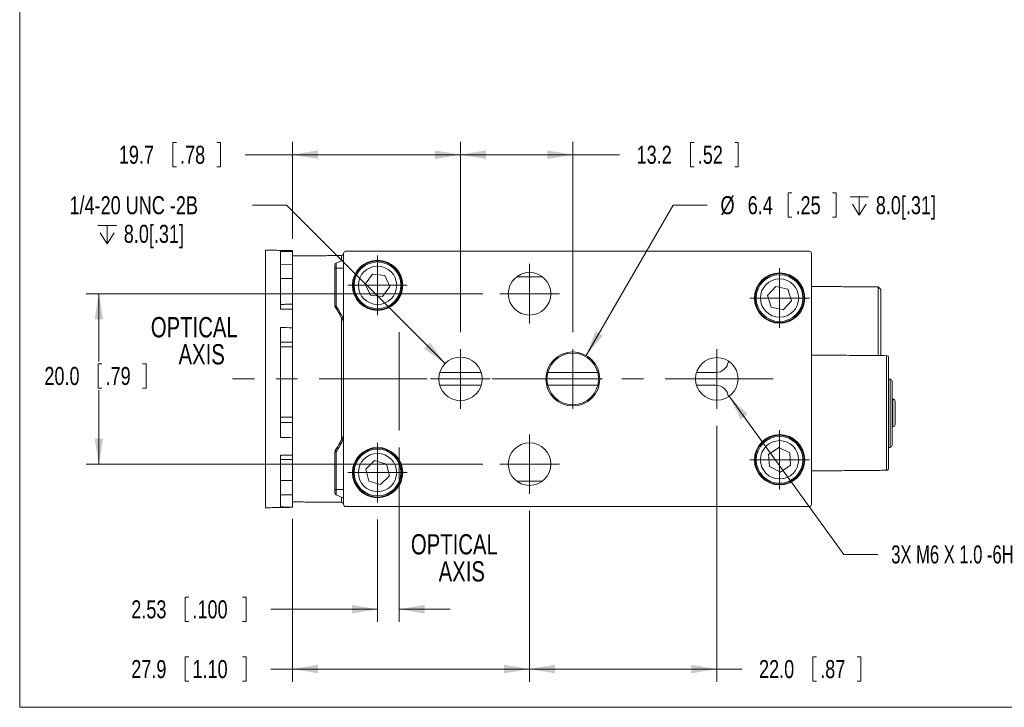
# Model space of a CAD drawing. Header units: millimetres. Extents: x 10 to 277, y 8 to 208.
# Tile 1 of 11: x 10 to 126, y 8 to 88. Entities that reach past the tile are written whole.
import ezdxf

# ---------------------------------------------------------------- set-up
doc = ezdxf.new("R2010")
doc.units = ezdxf.units.MM
doc.linetypes.add('CENTERX2', pattern=[20.32, 12.7, -2.54, 2.54, -2.54])
doc.styles.add('SLDTEXTSTYLE0', font='TXT', dxfattribs={"width": 0.75})
doc.styles.add('SLDTEXTSTYLE3', font='TXT', dxfattribs={"width": 0.6875})
doc.dimstyles.new('SLDDIMSTYLE1', dxfattribs={"dimtxt": 2.116667, "dimasz": 3, "dimexe": 0, "dimexo": 0.0625, "dimgap": 0.529167, "dimtad": 0, "dimtih": 1, "dimtoh": 1, "dimdec": 1, "dimrnd": 1e-09, "dimzin": 12, "dimdsep": 46, "dimtxsty": 'SLDTEXTSTYLE0', "dimsah": 1, "dimcen": 0.09, "dimadec": 0, "dimazin": 0, "dimtfac": 1, "dimtdec": 1, "dimtofl": 0, "dimtmove": 0, "dimatfit": 3, "dimfxl": 1, "dimtolj": 1, "dimtzin": 12, "dimarcsym": 0})
doc.dimstyles.new('SLDDIMSTYLE2', dxfattribs={"dimtxt": 2.116667, "dimasz": 3, "dimexe": 0, "dimexo": 0.0625, "dimgap": 0.529167, "dimtad": 0, "dimtih": 1, "dimtoh": 1, "dimdec": 1, "dimrnd": 1e-09, "dimzin": 4, "dimdsep": 46, "dimtxsty": 'SLDTEXTSTYLE0', "dimsah": 1, "dimcen": 0.09, "dimadec": 0, "dimazin": 0, "dimtfac": 1, "dimtdec": 1, "dimtofl": 0, "dimtmove": 0, "dimatfit": 3, "dimfxl": 1, "dimtolj": 1, "dimtzin": 12, "dimarcsym": 0})
doc.dimstyles.new('SLDDIMSTYLE3', dxfattribs={"dimtxt": 2.116667, "dimasz": 3, "dimexe": 0, "dimexo": 0.0625, "dimgap": 0.529167, "dimtad": 0, "dimtih": 1, "dimtoh": 1, "dimrnd": 1e-09, "dimzin": 12, "dimdsep": 46, "dimtxsty": 'SLDTEXTSTYLE0', "dimsah": 1, "dimcen": 0.09, "dimadec": 0, "dimazin": 0, "dimtfac": 1, "dimtofl": 0, "dimtmove": 0, "dimatfit": 3, "dimfxl": 1, "dimtolj": 1, "dimtzin": 12, "dimarcsym": 0})
doc.dimstyles.new('SLDDIMSTYLE4', dxfattribs={"dimtxt": 2.116667, "dimasz": 3, "dimexe": 0, "dimexo": 0.0625, "dimgap": 0.529167, "dimtad": 0, "dimtih": 1, "dimtoh": 1, "dimdec": 1, "dimrnd": 1e-09, "dimzin": 12, "dimdsep": 46, "dimtxsty": 'SLDTEXTSTYLE0', "dimsah": 1, "dimcen": 0.09, "dimadec": 0, "dimazin": 0, "dimtfac": 1, "dimtdec": 1, "dimtmove": 0, "dimatfit": 3, "dimfxl": 1, "dimtolj": 1, "dimtzin": 12, "dimarcsym": 0})
doc.dimstyles.new('SLDDIMSTYLE5', dxfattribs={"dimtxt": 2.116667, "dimasz": 3, "dimexe": 0, "dimexo": 0.0625, "dimgap": 0.529167, "dimtad": 0, "dimtih": 1, "dimtoh": 1, "dimdec": 1, "dimrnd": 1e-09, "dimzin": 12, "dimdsep": 46, "dimtxsty": 'SLDTEXTSTYLE0', "dimsah": 1, "dimcen": 0.09, "dimadec": 0, "dimazin": 0, "dimtfac": 1, "dimtdec": 1, "dimtofl": 0, "dimtmove": 0, "dimatfit": 3, "dimfxl": 1, "dimtolj": 1, "dimtzin": 12, "dimarcsym": 0})
doc.dimstyles.new('SLDDIMSTYLE6', dxfattribs={"dimtxt": 2.116667, "dimasz": 3, "dimexe": 0, "dimexo": 0.0625, "dimgap": 0.529167, "dimtad": 0, "dimtih": 1, "dimtoh": 1, "dimdec": 1, "dimrnd": 1e-09, "dimzin": 12, "dimdsep": 46, "dimtxsty": 'SLDTEXTSTYLE0', "dimsah": 1, "dimcen": 0.09, "dimadec": 0, "dimazin": 0, "dimtfac": 1, "dimtdec": 1, "dimtmove": 0, "dimatfit": 3, "dimfxl": 1, "dimtolj": 1, "dimtzin": 12, "dimarcsym": 0})

# ---------------------------------------------------------------- blocks, each defined once
blk = doc.blocks.new('*D14')
at = {"color": 7, "linetype": 'Continuous', "lineweight": 0}
for p, q in [((54.67, 38.22), (54.67, 17.72)), ((52.14, 29.77), (52.14, 17.72)), ((29.53, 20.64), (29.53, 17.79)), ((29.53, 20.64), (29.96, 20.64)), ((36.72, 20.64), (36.29, 20.64)), ((36.72, 20.64), (36.72, 17.79)), ((52.14, 19.22), (39.59, 19.22)), ((54.67, 19.22), (60.67, 19.22)), ((29.53, 17.79), (29.96, 17.79)), ((36.72, 17.79), (36.29, 17.79))]:
    blk.add_line(p, q, dxfattribs=at)
for points in [[(52.14, 19.22), (49.14, 19.72), (49.14, 18.71)], [(54.67, 19.22), (57.67, 18.71), (57.67, 19.72)]]:
    blk.add_solid(points, dxfattribs=at)
at = {"color": 7, "linetype": 'Continuous', "lineweight": 0, "char_height": 2.117, "attachment_point": 1, "style": 'SLDTEXTSTYLE0'}
for s, insert in [('2.53', (23.2, 20.26)), ('.100', (30.39, 20.26))]:
    blk.add_mtext(s, dxfattribs=dict(at, insert=insert))
blk = doc.blocks.new('*D15')
at = {"color": 7, "linetype": 'Continuous', "lineweight": 0}
for p, q in [((64.51, 56.28), (17.9, 56.28)), ((19.4, 56.28), (19.4, 48.31)), ((19.32, 48.06), (19.32, 45.2)), ((19.32, 48.06), (19.75, 48.06)), ((24.94, 48.06), (24.52, 48.06)), ((24.94, 48.06), (24.94, 45.2)), ((19.32, 45.2), (19.75, 45.2)), ((24.94, 45.2), (24.52, 45.2)), ((19.4, 36.26), (19.4, 44.95)), ((64.51, 36.26), (17.9, 36.26))]:
    blk.add_line(p, q, dxfattribs=at)
for points in [[(19.4, 56.28), (18.89, 53.28), (19.9, 53.28)], [(19.4, 36.26), (19.9, 39.26), (18.89, 39.26)]]:
    blk.add_solid(points, dxfattribs=at)
at = {"color": 7, "linetype": 'Continuous', "lineweight": 0, "char_height": 2.117, "attachment_point": 1, "style": 'SLDTEXTSTYLE0'}
for s, insert in [('20.0', (12.99, 47.68)), ('.79', (20.18, 47.68))]:
    blk.add_mtext(s, dxfattribs=dict(at, insert=insert))
blk = doc.blocks.new('*D16')
at = {"color": 7, "linetype": 'Continuous', "lineweight": 0}
for p, q in [((70.01, 30.76), (70.01, 10.69)), ((42.14, 29.82), (42.14, 10.69)), ((29.53, 13.62), (29.53, 10.76)), ((29.53, 13.62), (29.96, 13.62)), ((36.72, 13.62), (36.29, 13.62)), ((36.72, 13.62), (36.72, 10.76)), ((42.14, 12.19), (39.59, 12.19)), ((70.01, 12.19), (42.14, 12.19)), ((29.53, 10.76), (29.96, 10.76)), ((36.72, 10.76), (36.29, 10.76))]:
    blk.add_line(p, q, dxfattribs=at)
for points in [[(42.14, 12.19), (45.14, 11.68), (45.14, 12.7)], [(70.01, 12.19), (67.01, 12.7), (67.01, 11.68)]]:
    blk.add_solid(points, dxfattribs=at)
at = {"color": 7, "linetype": 'Continuous', "lineweight": 0, "char_height": 2.117, "attachment_point": 1, "style": 'SLDTEXTSTYLE0'}
for s, insert in [('27.9', (23.2, 13.24)), ('1.10', (30.39, 13.24))]:
    blk.add_mtext(s, dxfattribs=dict(at, insert=insert))
blk = doc.blocks.new('*D17')
at = {"color": 7, "linetype": 'Continuous', "lineweight": 0}
for p, q in [((92.01, 40.77), (92.01, 10.69)), ((70.01, 30.76), (70.01, 10.69)), ((103.31, 13.62), (103.31, 10.76)), ((103.31, 13.62), (103.74, 13.62)), ((108.93, 13.62), (108.51, 13.62)), ((108.93, 13.62), (108.93, 10.76)), ((70.01, 12.19), (92.01, 12.19)), ((92.01, 12.19), (94.96, 12.19)), ((103.31, 10.76), (103.74, 10.76)), ((108.93, 10.76), (108.51, 10.76))]:
    blk.add_line(p, q, dxfattribs=at)
for points in [[(70.01, 12.19), (73.01, 11.68), (73.01, 12.7)], [(92.01, 12.19), (89.01, 12.7), (89.01, 11.68)]]:
    blk.add_solid(points, dxfattribs=at)
at = {"color": 7, "linetype": 'Continuous', "lineweight": 0, "char_height": 2.117, "attachment_point": 1, "style": 'SLDTEXTSTYLE0'}
for s, insert in [('22.0', (96.98, 13.24)), ('.87', (104.17, 13.24))]:
    blk.add_mtext(s, dxfattribs=dict(at, insert=insert))
blk = doc.blocks.new('SW_SYMBOL_HOLE_DEPTH')
at = {"color": 0, "linetype": 'Continuous', "lineweight": 0}
for p, q in [((0, 875), (800, 875)), ((400, 875), (400, 75)), ((100, 555), (400, 75)), ((700, 555), (400, 75))]:
    blk.add_line(p, q, dxfattribs=at)
blk = doc.blocks.new('*D18')
at = {"color": 7, "linetype": 'Continuous', "lineweight": 0}
for p, q in [((100.41, 68.12), (100.41, 65.27)), ((100.41, 68.12), (100.84, 68.12)), ((106.04, 68.12), (105.61, 68.12)), ((106.04, 68.12), (106.04, 65.27)), ((76.68, 49.02), (86.87, 66.7)), ((86.87, 66.7), (90.87, 66.7)), ((100.41, 65.27), (100.84, 65.27)), ((106.04, 65.27), (105.61, 65.27))]:
    blk.add_line(p, q, dxfattribs=at)
blk.add_solid([(76.68, 49.02), (78.62, 51.37), (77.74, 51.88)], dxfattribs=at)
at = {"color": 7, "linetype": 'Continuous', "lineweight": 0, "xscale": 0.0027037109, "yscale": 0.0027037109, "zscale": 0.0027037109}
blk.add_blockref('SW_SYMBOL_HOLE_DEPTH', (107.68, 65.31), dxfattribs=at)
at = {"color": 7, "linetype": 'Continuous', "lineweight": 0, "char_height": 2.117, "attachment_point": 1, "style": 'SLDTEXTSTYLE0'}
for s, insert in [('%%c', (92.45, 67.74)), ('6.4', (95.65, 67.74)), ('.25', (101.27, 67.74)), ('8.0[.31]', (110.7, 67.74))]:
    blk.add_mtext(s, dxfattribs=dict(at, insert=insert))
blk = doc.blocks.new('*D20')
at = {"color": 7, "linetype": 'Continuous', "lineweight": 0}
for p, q in [((42.14, 62.72), (42.14, 74.12)), ((61.88, 51.77), (61.88, 74.12)), ((28.07, 74.05), (28.07, 71.19)), ((28.07, 74.05), (28.5, 74.05)), ((33.69, 74.05), (33.26, 74.05)), ((33.69, 74.05), (33.69, 71.19)), ((42.14, 72.62), (36.57, 72.62)), ((61.88, 72.62), (42.14, 72.62)), ((28.07, 71.19), (28.5, 71.19)), ((33.69, 71.19), (33.26, 71.19))]:
    blk.add_line(p, q, dxfattribs=at)
for points in [[(42.14, 72.62), (45.14, 72.11), (45.14, 73.13)], [(61.88, 72.62), (58.88, 73.13), (58.88, 72.11)]]:
    blk.add_solid(points, dxfattribs=at)
at = {"color": 7, "linetype": 'Continuous', "lineweight": 0, "char_height": 2.117, "attachment_point": 1, "style": 'SLDTEXTSTYLE0'}
for s, insert in [('19.7', (21.74, 73.67)), ('.78', (28.93, 73.67))]:
    blk.add_mtext(s, dxfattribs=dict(at, insert=insert))
blk = doc.blocks.new('*D21')
at = {"color": 7, "linetype": 'Continuous', "lineweight": 0}
for p, q in [((61.88, 51.77), (61.88, 74.12)), ((75.09, 51.77), (75.09, 74.12)), ((88.92, 74.05), (88.92, 71.19)), ((88.92, 74.05), (89.35, 74.05)), ((94.54, 74.05), (94.12, 74.05)), ((94.54, 74.05), (94.54, 71.19)), ((61.88, 72.62), (75.09, 72.62)), ((75.09, 72.62), (80.57, 72.62)), ((88.92, 71.19), (89.35, 71.19)), ((94.54, 71.19), (94.12, 71.19))]:
    blk.add_line(p, q, dxfattribs=at)
for points in [[(61.88, 72.62), (64.88, 72.11), (64.88, 73.13)], [(75.09, 72.62), (72.09, 73.13), (72.09, 72.11)]]:
    blk.add_solid(points, dxfattribs=at)
at = {"color": 7, "linetype": 'Continuous', "lineweight": 0, "char_height": 2.117, "attachment_point": 1, "style": 'SLDTEXTSTYLE0'}
for s, insert in [('13.2', (82.59, 73.67)), ('.52', (89.78, 73.67))]:
    blk.add_mtext(s, dxfattribs=dict(at, insert=insert))
blk = doc.blocks.new('*D22')
at = {"color": 7, "linetype": 'Continuous', "lineweight": 0}
for p, q in [((41.46, 66.7), (37.46, 66.7)), ((60.08, 48.08), (41.46, 66.7))]:
    blk.add_line(p, q, dxfattribs=at)
blk.add_solid([(60.08, 48.08), (58.32, 50.56), (57.6, 49.84)], dxfattribs=at)
at = {"color": 7, "linetype": 'Continuous', "lineweight": 0, "xscale": 0.0027037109, "yscale": 0.0027037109, "zscale": 0.0027037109}
blk.add_blockref('SW_SYMBOL_HOLE_DEPTH', (19.29, 61.95), dxfattribs=at)
at = {"color": 7, "linetype": 'Continuous', "lineweight": 0, "attachment_point": 1, "style": 'SLDTEXTSTYLE0'}
for s, insert, char_height in [('1/4-20 UNC -2B', (15.94, 67.74), 2.1167), ('8.0[.31]', (22.32, 64.38), 2.117)]:
    blk.add_mtext(s, dxfattribs=dict(at, insert=insert, char_height=char_height))
blk = doc.blocks.new('*D23')
at = {"color": 7, "linetype": 'Continuous', "lineweight": 0}
for p, q in [((93.48, 44.25), (106.93, 25.66)), ((106.93, 25.66), (110.93, 25.66))]:
    blk.add_line(p, q, dxfattribs=at)
blk.add_solid([(93.48, 44.25), (94.83, 41.52), (95.65, 42.12)], dxfattribs=at)
at = {"color": 7, "linetype": 'Continuous', "lineweight": 0, "xscale": 0.0027037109, "yscale": 0.0027037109, "zscale": 0.0027037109}
blk.add_blockref('SW_SYMBOL_HOLE_DEPTH', (133.92, 24.28), dxfattribs=at)
at = {"color": 7, "linetype": 'Continuous', "lineweight": 0, "attachment_point": 1}
for s, insert, char_height, style in [('3X M6 X 1.0 -6H ', (112.52, 26.71), 2.1167, 'SLDTEXTSTYLE3'), ('8.0[.31]', (136.94, 26.71), 2.117, 'SLDTEXTSTYLE0')]:
    blk.add_mtext(s, dxfattribs=dict(at, insert=insert, char_height=char_height, style=style))
blk = doc.blocks.new('SW_NOTE_9')
at = {"color": 0, "linetype": 'Continuous', "lineweight": 0, "char_height": 2.381, "attachment_point": 1, "style": 'SLDTEXTSTYLE0'}
for s, insert in [('OPTICAL', (0, 3.07)), ('AXIS', (3.26, -0.11))]:
    blk.add_mtext(s, dxfattribs=dict(at, insert=insert))
blk = doc.blocks.new('SW_NOTE_10')
at = {"color": 0, "linetype": 'Continuous', "lineweight": 0, "char_height": 2.381, "attachment_point": 1, "style": 'SLDTEXTSTYLE0'}
for s, insert in [('OPTICAL', (0, 3.07)), ('AXIS', (3.26, -0.11))]:
    blk.add_mtext(s, dxfattribs=dict(at, insert=insert))
blk = doc.blocks.new('SW_CENTERMARKSYMBOL_0')
at = {"color": 0, "linetype": 'Continuous', "lineweight": 0}
for q in [(0, 3.5), (-3.5, 0), (0, -3.5), (3.5, 0)]:
    blk.add_line((0, 0), q, dxfattribs=at)
blk = doc.blocks.new('SW_CENTERMARKSYMBOL_1')
at = {"color": 0, "linetype": 'Continuous', "lineweight": 0}
for q in [(0, 3.5), (-3.5, 0), (0, -3.5), (3.5, 0)]:
    blk.add_line((0, 0), q, dxfattribs=at)
blk = doc.blocks.new('SW_CENTERMARKSYMBOL_2')
at = {"color": 0, "linetype": 'Continuous', "lineweight": 0}
for q in [(0, 3.5), (-3.5, 0), (0, -3.5), (3.5, 0)]:
    blk.add_line((0, 0), q, dxfattribs=at)
blk = doc.blocks.new('SW_CENTERMARKSYMBOL_3')
at = {"color": 0, "linetype": 'Continuous', "lineweight": 0}
for q in [(0, 3.5), (-3.5, 0), (0, -3.5), (3.5, 0)]:
    blk.add_line((0, 0), q, dxfattribs=at)
blk = doc.blocks.new('SW_CENTERMARKSYMBOL_4')
at = {"color": 0, "linetype": 'Continuous', "lineweight": 0}
for q in [(0, 3.5), (-3.5, 0), (0, -3.5), (3.5, 0)]:
    blk.add_line((0, 0), q, dxfattribs=at)
blk = doc.blocks.new('SW_CENTERMARKSYMBOL_5')
at = {"color": 0, "linetype": 'Continuous', "lineweight": 0}
for q in [(0, 3.5), (-3.5, 0), (0, -3.5), (3.5, 0)]:
    blk.add_line((0, 0), q, dxfattribs=at)
blk = doc.blocks.new('SW_CENTERMARKSYMBOL_6')
at = {"color": 0, "linetype": 'Continuous', "lineweight": 0}
for q in [(0, 3.5), (-3.5, 0), (0, -3.5), (3.5, 0)]:
    blk.add_line((0, 0), q, dxfattribs=at)
blk = doc.blocks.new('SW_CENTERMARKSYMBOL_7')
at = {"color": 0, "linetype": 'Continuous', "lineweight": 0}
for q in [(0, 3.5), (-3.5, 0), (0, -3.5), (3.5, 0)]:
    blk.add_line((0, 0), q, dxfattribs=at)
blk = doc.blocks.new('SW_CENTERMARKSYMBOL_8')
at = {"color": 0, "linetype": 'Continuous', "lineweight": 0}
for q in [(0, 3.5), (-3.5, 0), (0, -3.5), (3.5, 0)]:
    blk.add_line((0, 0), q, dxfattribs=at)

msp = doc.modelspace()

# ---------------------------------------------------------------- linework, layer by layer
at = {"color": 7, "linetype": 'Continuous', "lineweight": 15}
for p, q in [((10.088, 7.692), (10.088, 207.692)), ((38.969, 61.402), (38.969, 61.409)), ((38.969, 31.136), (38.969, 61.402)), ((42.144, 61.257), (42.144, 61.354)), ((40.747, 54.475), (40.747, 61.283)), ((42.144, 61.257), (42.144, 60.456)), ((42.144, 55.054), (42.144, 60.456)), ((47.288, 59.873), (48.144, 60.272)), ((47.896, 60.157), (47.896, 60.77)), ((48.126, 60.926), (48.144, 60.973)), ((48.144, 31.522), (48.144, 61.023)), ((48.394, 61.272), (102.894, 61.272)), ((103.144, 61.023), (103.144, 31.522)), ((40.747, 59.741), (42.144, 59.736)), ((47.144, 59.272), (47.144, 59.647)), ((47.144, 54.826), (47.144, 59.272)), ((47.144, 59.272), (47.288, 59.272)), ((47.288, 59.873), (47.288, 59.272)), ((47.288, 59.272), (47.288, 54.826)), ((47.288, 59.272), (48.144, 59.272)), ((51.551, 58.588), (50.708, 57.417)), ((52.987, 58.444), (51.551, 58.588)), ((53.58, 57.128), (52.987, 58.444)), ((71.527, 58.272), (68.501, 58.272)), ((50.708, 57.417), (51.301, 56.101)), ((52.737, 55.956), (53.58, 57.128)), ((98.968, 57.152), (97.987, 56.093)), ((100.376, 56.831), (98.968, 57.152)), ((100.801, 55.452), (100.376, 56.831)), ((110.994, 49.013), (110.994, 57.075)), ((111.294, 56.77), (111.294, 49.01)), ((51.301, 56.101), (52.737, 55.956)), ((97.987, 56.093), (98.413, 54.714)), ((42.144, 55.054), (42.144, 54.474)), ((42.144, 52.286), (42.144, 54.474)), ((47.144, 54.826), (47.288, 54.826)), ((98.413, 54.714), (99.82, 54.393)), ((99.82, 54.393), (100.801, 55.452)), ((47.896, 39.075), (47.896, 53.476)), ((40.747, 39.388), (40.747, 52.309)), ((42.144, 52.286), (42.144, 50.985)), ((42.144, 40.721), (42.144, 50.985)), ((40.747, 50.596), (42.144, 50.573)), ((111.965, 35.54), (111.965, 49.005)), ((112.213, 48.755), (112.213, 35.79)), ((59.444, 47.022), (64.324, 47.022)), ((72.153, 47.022), (78.035, 47.022)), ((89.629, 47.022), (91.894, 47.022)), ((64.324, 45.522), (59.444, 45.522)), ((78.035, 45.522), (72.153, 45.522)), ((91.894, 45.522), (89.629, 45.522)), ((112.372, 46.238), (112.213, 46.238)), ((112.372, 38.234), (112.372, 46.238)), ((112.715, 42.272), (112.715, 43.898)), ((112.715, 40.647), (112.715, 42.272)), ((40.747, 41.147), (42.144, 41.17)), ((42.144, 40.721), (42.144, 39.413)), ((42.144, 37.301), (42.144, 39.413)), ((99.295, 38.212), (98.098, 37.407)), ((100.592, 37.578), (99.295, 38.212)), ((40.747, 31.186), (40.747, 37.299)), ((42.144, 37.301), (42.144, 36.787)), ((47.144, 33.272), (47.144, 37.719)), ((47.288, 37.719), (47.144, 37.719)), ((47.288, 37.719), (47.288, 33.272)), ((98.098, 37.407), (98.196, 35.967)), ((100.691, 36.138), (100.592, 37.578)), ((42.144, 31.945), (42.144, 36.787)), ((51.797, 36.673), (50.757, 35.672)), ((53.184, 36.274), (51.797, 36.673)), ((53.531, 34.873), (53.184, 36.274)), ((98.196, 35.967), (99.493, 35.332)), ((99.493, 35.332), (100.691, 36.138)), ((50.757, 35.672), (51.105, 34.271)), ((52.492, 33.871), (53.531, 34.873)), ((51.105, 34.271), (52.492, 33.871)), ((68.501, 34.272), (71.527, 34.272)), ((40.747, 32.658), (42.144, 32.661)), ((47.144, 32.898), (47.144, 33.272)), ((47.288, 33.272), (47.144, 33.272)), ((47.288, 33.272), (47.288, 32.671)), ((47.288, 33.272), (48.144, 33.272)), ((47.288, 32.671), (48.144, 32.272)), ((42.144, 31.945), (42.144, 31.211)), ((47.896, 31.775), (47.896, 32.388)), ((48.144, 31.572), (48.126, 31.619)), ((102.894, 31.272), (48.394, 31.272)), ((42.144, 31.191), (42.144, 31.211)), ((270.088, 7.692), (10.088, 7.692))]:
    msp.add_line(p, q, dxfattribs=at)
at = {"color": 7, "linetype": 'CENTERX2', "lineweight": 0}
for p, q in [((54.674, 51.762), (54.674, 40.223)), ((98.631, 46.272), (35.099, 46.272))]:
    msp.add_line(p, q, dxfattribs=at)
at = {"color": 7, "linetype": 'Continuous', "lineweight": 15, "flags": 128}
for points in [[(97.144, 61.272), (97.144, 61.272), (97.144, 61.272), (97.144, 61.272), (97.144, 61.272), (97.144, 61.272), (97.144, 61.272), (97.144, 61.272), (97.144, 61.272)], [(47.182, 54.693), (47.18, 54.702), (47.187, 54.725), (47.209, 54.754), (47.244, 54.789), (47.288, 54.826)], [(47.288, 37.719), (47.244, 37.756), (47.209, 37.791), (47.187, 37.82), (47.18, 37.843), (47.182, 37.852)], [(97.144, 31.272), (97.144, 31.272)]]:
    msp.add_lwpolyline(points, dxfattribs=at)
at = {"color": 7, "linetype": 'Continuous', "lineweight": 15}
for centre, radius in [((52.144, 57.272), 2.954), ((52.144, 57.272), 2.875), ((52.144, 57.272), 2.75), ((52.144, 57.272), 2.25), ((70.014, 56.282), 2.5), ((99.394, 55.772), 2.954), ((99.394, 55.772), 2.875), ((99.394, 55.772), 2.75), ((99.394, 55.772), 2.25), ((61.884, 46.272), 2.553), ((75.094, 46.272), 3.175), ((75.094, 46.272), 3.035), ((92.014, 46.272), 2.5), ((99.394, 36.772), 2.954), ((99.394, 36.772), 2.875), ((99.394, 36.772), 2.75), ((52.144, 35.272), 2.954), ((70.014, 36.262), 2.5), ((99.394, 36.772), 2.25), ((52.144, 35.272), 2.875), ((52.144, 35.272), 2.75), ((52.144, 35.272), 2.25)]:
    msp.add_circle(centre, radius, dxfattribs=at)
for centre, radius, start, end in [((47.894, 61.02), 0.25, 270.5, 337.75358), ((47.394, 59.647), 0.25, 115, 180), ((47.394, 54.826), 0.25, 180, 212.09168), ((111.963, 48.755), 0.25, 0, 89.5), ((91.894, 48.522), 1.5, 270, 353.88578), ((91.894, 44.022), 1.5, 6.11422, 90), ((112.715, 43.644), 0.254, 360, 90), ((112.715, 40.901), 0.254, 270, 0), ((112.372, 38.488), 0.254, 270, 0), ((47.394, 37.719), 0.25, 147.90832, 180), ((111.963, 35.79), 0.25, 270.5, 0), ((47.394, 32.898), 0.25, 180, 245), ((47.894, 31.525), 0.25, 21.69313, 89.5)]:
    msp.add_arc(centre, radius, start, end, dxfattribs=at)
for centre, major_axis in [((48.394, 61.022), (-0.177, 0.177)), ((102.894, 61.022), (0.177, 0.177)), ((48.394, 31.523), (-0.177, -0.177)), ((102.894, 31.523), (0.177, -0.177))]:
    msp.add_ellipse(centre, major_axis=major_axis, ratio=0.9987828, start_param=5.4983961, end_param=7.0679745, dxfattribs=at)
for points, degree in [([(42.144, 61.354), (38.969, 61.409)], 1), ([(40.747, 61.283), (41.213, 61.274), (41.679, 61.265), (42.144, 61.257)], 3), ([(40.747, 61.236), (41.213, 61.243), (41.679, 61.25), (42.144, 61.257)], 3), ([(47.896, 60.77), (42.144, 60.72)], 1), ([(40.747, 58.064), (41.213, 58.071), (41.679, 58.077), (42.144, 58.083)], 3), ([(110.994, 57.075), (103.144, 57.144)], 1), ([(111.294, 56.77), (110.994, 57.075)], 1), ([(42.144, 55.054), (40.747, 55.029)], 1), ([(40.747, 54.475), (41.213, 54.475), (41.679, 54.474), (42.144, 54.474)], 3), ([(47.288, 54.826), (47.593, 54.341), (47.879, 53.843), (48.144, 53.331)], 3), ([(40.747, 52.309), (41.213, 52.302), (41.679, 52.294), (42.144, 52.286)], 3), ([(40.747, 50.061), (41.213, 50.055), (41.679, 50.05), (42.144, 50.045)], 3), ([(111.965, 49.005), (103.144, 49.082)], 1), ([(112.715, 43.898), (112.626, 43.898)], 1), ([(40.747, 41.783), (41.213, 41.787), (41.679, 41.792), (42.144, 41.796)], 3), ([(112.626, 40.647), (112.715, 40.647)], 1), ([(40.747, 39.388), (41.213, 39.396), (41.679, 39.405), (42.144, 39.413)], 3), ([(40.747, 39.39), (41.213, 39.398), (41.679, 39.405), (42.144, 39.413)], 3), ([(48.144, 39.214), (47.879, 38.702), (47.593, 38.204), (47.288, 37.719)], 3), ([(112.213, 38.234), (112.372, 38.234)], 1), ([(40.747, 37.299), (41.213, 37.3), (41.679, 37.301), (42.144, 37.301)], 3), ([(40.747, 36.811), (42.144, 36.787)], 1), ([(103.144, 35.463), (111.965, 35.54)], 1), ([(40.747, 34.352), (41.213, 34.345), (41.679, 34.338), (42.144, 34.331)], 3), ([(42.144, 31.825), (47.896, 31.775)], 1), ([(38.969, 31.136), (42.144, 31.191)], 1), ([(40.747, 31.234), (41.213, 31.226), (41.679, 31.219), (42.144, 31.211)], 3), ([(40.747, 31.186), (41.213, 31.194), (41.679, 31.203), (42.144, 31.211)], 3)]:
    msp.add_open_spline(points, degree=degree, dxfattribs=at)
for points, knots in [([(48.142, 60.806), (48.139, 60.846), (48.134, 60.927), (48.133, 60.925), (48.132, 60.924)], [0, 0, 0, 0, 0.47994606, 1, 1, 1, 1]), ([(47.181, 54.692), (47.189, 54.681), (47.412, 54.347), (47.736, 53.78), (48.025, 53.207), (48.137, 52.985)], [0, 0, 0, 0, 0.0209941, 0.6197905, 1, 1, 1, 1]), ([(112.626, 45.979), (112.626, 46.047), (112.599, 46.114), (112.506, 46.21), (112.44, 46.238), (112.372, 46.238)], [0, 0, 0, 0, 0.5, 0.5, 1, 1, 1, 1]), ([(112.626, 45.979), (112.626, 45.966), (112.626, 45.938), (112.626, 45.885), (112.626, 45.823), (112.626, 45.752), (112.626, 45.672), (112.626, 45.583), (112.626, 45.397), (112.626, 45.066), (112.626, 44.526), (112.626, 43.906), (112.626, 43.241), (112.626, 42.561), (112.626, 41.888), (112.626, 41.226), (112.626, 40.583), (112.626, 39.98), (112.626, 39.448), (112.626, 39.015), (112.626, 38.758), (112.626, 38.616), (112.626, 38.542), (112.626, 38.496), (112.626, 38.491), (112.626, 38.488)], [0, 0, 0, 0, 0.0173685, 0.0346239, 0.0518103, 0.0689725, 0.0861552, 0.1034031, 0.1207604, 0.1853956, 0.2500785, 0.3147137, 0.3793966, 0.4396807, 0.5000128, 0.5602969, 0.620629, 0.6852643, 0.7499472, 0.8145824, 0.8792652, 0.909542, 0.9395969, 0.9696698, 1, 1, 1, 1]), ([(112.969, 40.901), (112.969, 40.901), (112.969, 41.515), (112.969, 43.029), (112.969, 43.644), (112.969, 43.644)], [0, 0, 0, 0, 0.5, 0.5, 1, 1, 1, 1]), ([(48.139, 39.561), (48.009, 39.303), (47.714, 38.718), (47.372, 38.164), (47.181, 37.853)], [0, 0, 0, 0, 0.4398468, 1, 1, 1, 1]), ([(48.132, 31.621), (48.131, 31.616), (48.13, 31.608), (48.134, 31.627), (48.136, 31.669), (48.139, 31.702)], [0, 0, 0, 0, 0.2691725, 0.4196214, 1, 1, 1, 1])]:
    msp.add_open_spline(points, degree=3, knots=knots, dxfattribs=at)

# ---------------------------------------------------------------- block references
at = {"color": 7, "linetype": 'Continuous', "lineweight": 0}
for name, p in [('SW_CENTERMARKSYMBOL_6', (52.144, 57.272)), ('SW_CENTERMARKSYMBOL_0', (70.014, 56.282)), ('SW_CENTERMARKSYMBOL_7', (99.394, 55.772)), ('SW_NOTE_9', (25.497, 50.471)), ('SW_CENTERMARKSYMBOL_1', (61.884, 46.272)), ('SW_CENTERMARKSYMBOL_3', (75.094, 46.272)), ('SW_CENTERMARKSYMBOL_4', (92.014, 46.272)), ('SW_CENTERMARKSYMBOL_2', (70.014, 36.262)), ('SW_CENTERMARKSYMBOL_8', (99.394, 36.772)), ('SW_CENTERMARKSYMBOL_5', (52.144, 35.272)), ('SW_NOTE_10', (56.064, 24.964))]:
    msp.add_blockref(name, p, dxfattribs=at)

# ---------------------------------------------------------------- dimensions: what is measured, and where the dimension line sits
for base, p1, p2, dimstyle, picture, middle in [((61.884, 72.621), (42.144, 60.72), (61.884, 49.772), 'SLDDIMSTYLE1', '*D20', (28.145, 72.621)), ((75.094, 72.621), (61.884, 49.772), (75.094, 49.772), 'SLDDIMSTYLE1', '*D21', (88.997, 72.621)), ((92.014, 12.189), (70.014, 32.762), (92.014, 42.772), 'SLDDIMSTYLE2', '*D17', (103.386, 12.189)), ((54.674, 19.216), (52.144, 31.772), (54.674, 40.223), 'SLDDIMSTYLE3', '*D14', (30.388, 19.216)), ((70.014, 12.189), (42.144, 31.825), (70.014, 32.762), 'SLDDIMSTYLE1', '*D16', (30.388, 12.189))]:
    dim = msp.add_linear_dim(base=base, p1=p1, p2=p2, dimstyle=dimstyle, dxfattribs=at)
    dim.commit()
    dim.dimension.update_dxf_attribs({"geometry": picture, "text_midpoint": middle, "dimtype": 160})
for p1, p2, text, dimstyle, picture, middle in [((63.689, 44.467), (60.079, 48.077), '1/4-20 UNC -2B\\P{\\fGDT;x}8.0[.31]', 'SLDDIMSTYLE5', '*D22', (25.707, 66.696)), ((90.548, 48.297), (93.48, 44.247), '3X M6 X 1.0 -6H {\\fGDT;x}8.0[.31]', 'SLDDIMSTYLE6', '*D23', (129.632, 25.665))]:
    dim = msp.add_diameter_dim_2p(p1=p1, p2=p2, text=text, dimstyle=dimstyle, override={"dimpost": '<>'}, dxfattribs=at)
    dim.commit()
    dim.dimension.update_dxf_attribs({"geometry": picture, "text_midpoint": middle, "dimtype": 163})
dim = msp.add_diameter_dim_2p(p1=(73.50849, 43.521699), p2=(76.679769, 49.023106), text='<> {\\fGDT;x}8.0[.31]', dimstyle='SLDDIMSTYLE4', dxfattribs=at)
dim.commit()
dim.dimension.update_dxf_attribs({"geometry": '*D18', "text_midpoint": (106.477512, 66.695979), "dimtype": 163})
dim = msp.add_linear_dim(base=(19.397, 56.282), p1=(66.514, 36.262), p2=(66.514, 56.282), angle=90, dimstyle='SLDDIMSTYLE2', dxfattribs=at)
dim.commit()
dim.dimension.update_dxf_attribs({"geometry": '*D15', "text_midpoint": (19.397, 46.63), "dimtype": 160})

doc.saveas('drawing.dxf')
